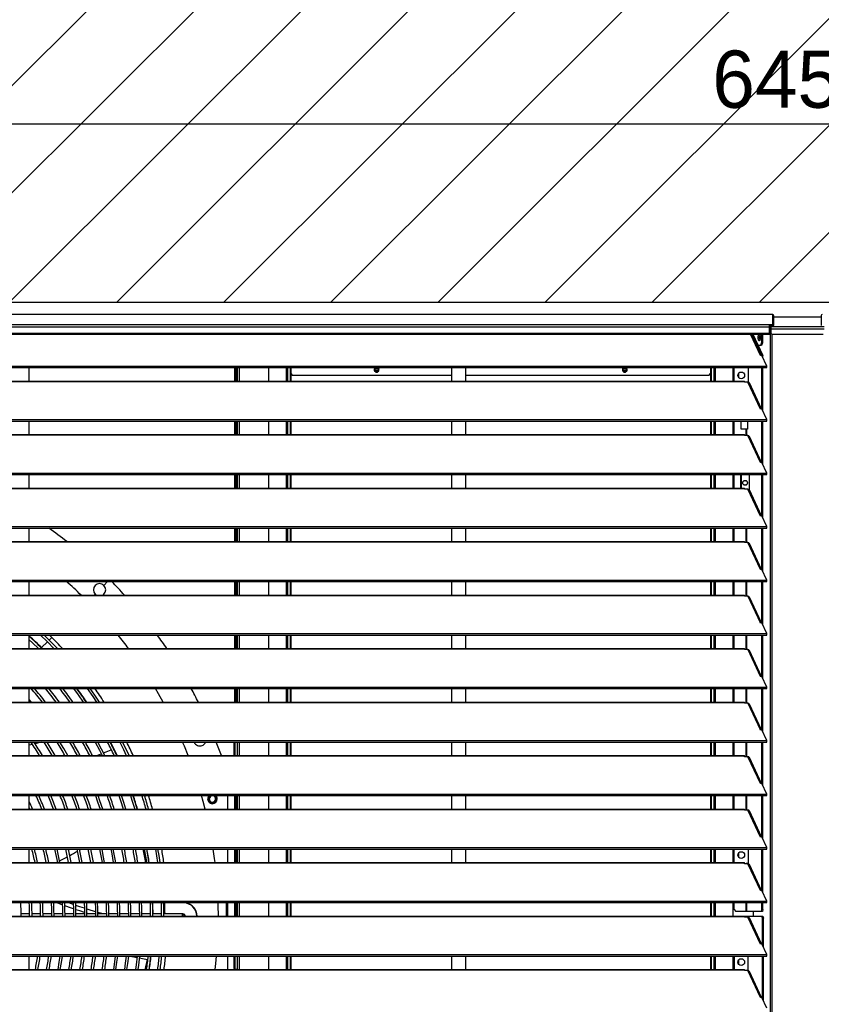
# Model space of a CAD drawing. Header units: millimetres. Extents: x 0 to 39823, y 0 to 11880.
# Tile 65 of 83: x 32718 to 33558, y 9745 to 10777. Entities that reach past the tile are written whole.
import ezdxf

# ---------------------------------------------------------------- set-up
doc = ezdxf.new("R2010")
doc.units = ezdxf.units.MM
doc.header["$PDSIZE"] = -1
doc.layers.add('DIMENZIJE', color=4, linetype='Continuous')
doc.layers.add('ODMIKI funkcionalni', color=253, linetype='Continuous')
doc.styles.add('SLDTEXTSTYLE6', font='txt')
doc.dimstyles.new('SLDDIMSTYLE0', dxfattribs={"dimtxt": 3, "dimasz": 3.414889, "dimexe": 0, "dimexo": 0.0625, "dimgap": 0.75, "dimtad": 1, "dimdec": 0, "dimlfac": 20, "dimrnd": 1e-09, "dimzin": 12, "dimdsep": 46, "dimtxsty": 'SLDTEXTSTYLE6', "dimsah": 1, "dimcen": 0.09, "dimadec": 0, "dimazin": 3, "dimtfac": 1, "dimtdec": 0, "dimtofl": 0, "dimtmove": 0, "dimatfit": 3, "dimfxl": 1, "dimfrac": 2, "dimtolj": 1, "dimtzin": 12, "dimarcsym": 0})

# ---------------------------------------------------------------- blocks, each defined once
blk = doc.blocks.new('*D11')
at = {"layer": 'Defpoints', "color": 0, "ltscale": 20, "transparency": 16777216}
for p in [(35131.7, 10467.8), (30473.7, 8774.1), (37077.8, 8774.1)]:
    blk.add_point(p, dxfattribs=at)
at = {"layer": 'DIMENZIJE', "color": 0, "lineweight": -2, "ltscale": 20, "transparency": 16777216}
for p, q in [((35133, 10467.8), (37077.8, 10467.8)), ((37077.8, 10399.5), (37077.8, 8842.4)), ((30475, 8774.1), (37077.8, 8774.1))]:
    blk.add_line(p, q, dxfattribs=at)
at = {"layer": 'DIMENZIJE', "color": 0, "ltscale": 20, "transparency": 16777216}
for points in [[(37066.4, 10399.5), (37089.2, 10399.5), (37077.8, 10467.8)], [(37066.4, 8842.4), (37089.2, 8842.4), (37077.8, 8774.1)]]:
    blk.add_solid(points, dxfattribs=at)
at = {"layer": 'DIMENZIJE', "color": 0, "ltscale": 20, "transparency": 16777216, "insert": (37001.1, 9580), "char_height": 60, "attachment_point": 2, "rotation": 90, "style": 'SLDTEXTSTYLE6'}
blk.add_mtext('\\A1;1694', dxfattribs=at)
blk = doc.blocks.new('*D12')
at = {"layer": 'Defpoints', "color": 0, "ltscale": 20, "transparency": 16777216}
for p in [(36757.7, 10787.8), (36757.7, 10452.3), (30132.7, 9752.3)]:
    blk.add_point(p, dxfattribs=at)
at = {"layer": 'DIMENZIJE', "color": 0, "lineweight": -2, "ltscale": 20, "transparency": 16777216}
for p, q in [((30132.7, 9753.6), (30132.7, 10787.8)), ((30201, 10787.8), (36689.4, 10787.8)), ((36757.7, 10453.6), (36757.7, 10787.8))]:
    blk.add_line(p, q, dxfattribs=at)
at = {"layer": 'DIMENZIJE', "color": 0, "ltscale": 20, "transparency": 16777216}
for points in [[(30201, 10799.2), (30201, 10776.5), (30132.7, 10787.8)], [(36689.4, 10799.2), (36689.4, 10776.5), (36757.7, 10787.8)]]:
    blk.add_solid(points, dxfattribs=at)
at = {"layer": 'DIMENZIJE', "color": 0, "ltscale": 20, "transparency": 16777216, "insert": (33445.2, 10864.6), "char_height": 60, "attachment_point": 2, "style": 'SLDTEXTSTYLE6'}
blk.add_mtext('\\A1;6625', dxfattribs=at)
blk = doc.blocks.new('*D13')
at = {"layer": 'Defpoints', "color": 0, "ltscale": 20, "transparency": 16777216}
for p in [(36757.7, 10667.8), (30307.7, 10452.3), (36757.7, 10452.3)]:
    blk.add_point(p, dxfattribs=at)
at = {"layer": 'DIMENZIJE', "color": 0, "lineweight": -2, "ltscale": 20, "transparency": 16777216}
for p, q in [((30307.7, 10453.6), (30307.7, 10667.8)), ((30376, 10667.8), (36689.4, 10667.8)), ((36757.7, 10453.6), (36757.7, 10667.8))]:
    blk.add_line(p, q, dxfattribs=at)
at = {"layer": 'DIMENZIJE', "color": 0, "ltscale": 20, "transparency": 16777216}
for points in [[(30376, 10679.2), (30376, 10656.5), (30307.7, 10667.8)], [(36689.4, 10679.2), (36689.4, 10656.5), (36757.7, 10667.8)]]:
    blk.add_solid(points, dxfattribs=at)
at = {"layer": 'DIMENZIJE', "color": 0, "ltscale": 20, "transparency": 16777216, "insert": (33532.7, 10744.6), "char_height": 60, "attachment_point": 2, "style": 'SLDTEXTSTYLE6'}
blk.add_mtext('\\A1;6450', dxfattribs=at)

msp = doc.modelspace()

# ---------------------------------------------------------------- hatches: boundary and pattern name
at = {"layer": 'ODMIKI funkcionalni'}
h = msp.add_hatch(dxfattribs=at)
h.set_pattern_fill('ANSI31', color=256, scale=25)
h.paths.add_polyline_path([(37556.8, 11465.7), (29806.7, 11465.7), (29806.7, 8759.1), (30306.5, 8759.1), (30306.5, 10480.9), (36758.1, 10480.9), (36758.1, 8759.1), (37556.8, 8759.1)])

# ---------------------------------------------------------------- linework, layer by layer
at = {"color": 7, "linetype": 'Continuous', "lineweight": 25, "ltscale": 20}
for p, q in [((33506.8, 10467.8), (31933.7, 10467.8)), ((33506.7, 10467.8), (31933.7, 10467.8)), ((33506.7, 10467.8), (33506.7, 10455.3)), ((31933.7, 10457.4), (33506.7, 10457.4)), ((33503.3, 10447.4), (33503.3, 10457.4)), ((33507.8, 10456.4), (33507.8, 10466.8)), ((33557.7, 10465.2), (33507.8, 10465.2)), ((33557.7, 10465.2), (33507.8, 10465.2)), ((33557.7, 10466.8), (33557.7, 10456.4)), ((33503.3, 10454.5), (31937.2, 10454.5)), ((31937.2, 10448.4), (33503.3, 10448.4)), ((31937.2, 10447.4), (33503.3, 10447.4)), ((33493.9, 10424.8), (33483.4, 10447.4)), ((33495, 10425), (33484.5, 10447.4)), ((33485.1, 10447.4), (33495.5, 10425)), ((33486.1, 10447.4), (33496.5, 10425)), ((33493.2, 10446.9), (33492.6, 10443.9)), ((33495.1, 10447.4), (33495.1, 10438.3)), ((33496.1, 10447.4), (33496.1, 10438.3)), ((33503.3, 10456.4), (33506.7, 10456.4)), ((33503.3, 10456.3), (33503.6, 10456.3)), ((33503.3, 10455.3), (33503.6, 10455.3)), ((33503.3, 10454.9), (33504.7, 10454.8)), ((33503.3, 10453.9), (33504.7, 10453.8)), ((33503.8, 10453.5), (33503.3, 10453.5)), ((33504.3, 10452.4), (33503.3, 10452.5)), ((33503.8, 10452.5), (33503.3, 10452.5)), ((33503.9, 10452.4), (33503.3, 10452.4)), ((33503.6, 10456.3), (33506.7, 10456.3)), ((33503.6, 10456.3), (33503.6, 10455.3)), ((33503.6, 10455.3), (33506.7, 10455.3)), ((33503.8, 10453.5), (33503.8, 10452.5)), ((33504.7, 10453.5), (33503.8, 10453.5)), ((33504.4, 10452.4), (33503.9, 10452.4)), ((33503.9, 10452.4), (33504, 10452.2)), ((33504, 10452.2), (33504.7, 10452.2)), ((33504, 10452.2), (33504, 8892.1)), ((33560.7, 10454.8), (33504.7, 10454.8)), ((33504.7, 10454.8), (33504.7, 10448.4)), ((33504.7, 10453), (33560.7, 10453)), ((33504.7, 10448.4), (33505.7, 10447.4)), ((33505.7, 10447.4), (33559.7, 10447.4)), ((33505.7, 10447.4), (33505.7, 8892.1)), ((33492.6, 10443.9), (33493.1, 10440.7)), ((33492.6, 10443.9), (33493.7, 10443.9)), ((33494.2, 10435.3), (33495.1, 10438.3)), ((33495.1, 10438.3), (33496.1, 10438.3)), ((33496.1, 10438.3), (33495.1, 10435.3)), ((33495.1, 10435.3), (33491.7, 10435.3)), ((33495.4, 10425), (33493.9, 10424.8)), ((33500.7, 10413.8), (33495.4, 10425)), ((33495.5, 10425), (33496.5, 10425)), ((33495.5, 10424.8), (33495.5, 10425)), ((33496.5, 10422.8), (33496.5, 10425)), ((31939.8, 10413.8), (33500.7, 10413.8)), ((31939.8, 10412.2), (33500.7, 10412.2)), ((32727.7, 10398), (32727.7, 10412.2)), ((32942.8, 10412.2), (32942.8, 10398)), ((32943.6, 10412.2), (32943.6, 10398)), ((32945.1, 10412.2), (32945.1, 10398)), ((32945.4, 10412.2), (32945.4, 10398)), ((32947.7, 10412.2), (32947.7, 10398)), ((32978.4, 10412.2), (32978.4, 10398)), ((32996.7, 10412.2), (32996.7, 10398)), ((32998.4, 10412.2), (32998.4, 10398)), ((33001, 10412.2), (33001, 10398)), ((33001.6, 10412.2), (33001.6, 10398)), ((33001.6, 10405.9), (33003.6, 10403.9)), ((33090, 10409.6), (33093.4, 10409.6)), ((33093.3, 10409.4), (33090.1, 10409.4)), ((33170, 10412.2), (33170, 10398)), ((33185, 10398), (33185, 10412.2)), ((33350, 10409.6), (33353.4, 10409.6)), ((33353.3, 10409.4), (33350.1, 10409.4)), ((33439.7, 10403.9), (33441.7, 10405.9)), ((33441.7, 10412.2), (33441.7, 10398)), ((33442.3, 10412.2), (33442.3, 10398)), ((33445, 10412.2), (33445, 10398)), ((33446.6, 10412.2), (33446.6, 10398)), ((33464.9, 10412.2), (33464.9, 10398)), ((33466.2, 10398), (33466.2, 10412.2)), ((33471.4, 10401.5), (33471.4, 10406.7)), ((33480.9, 10412.2), (33480.9, 10396.9)), ((33495.5, 10368.7), (33495.5, 10412.2)), ((33496.5, 10366.7), (33496.5, 10412.2)), ((33500.7, 10412.2), (33500.7, 10413.8)), ((31963.2, 10398), (33477.2, 10398)), ((31963.2, 10397.8), (33477.2, 10397.8)), ((33170, 10403.9), (33003.6, 10403.9)), ((33439.7, 10403.9), (33185, 10403.9)), ((33477.2, 10397), (33477.2, 10398)), ((33480.7, 10397), (33477.2, 10397)), ((33493.9, 10368.7), (33480.7, 10397)), ((33495, 10368.9), (33482.3, 10396.1)), ((33495.4, 10368.9), (33493.9, 10368.7)), ((33500.7, 10357.7), (33495.4, 10368.9)), ((31939.8, 10357.7), (33500.7, 10357.7)), ((31939.8, 10356.1), (33500.7, 10356.1)), ((32727.7, 10342), (32727.7, 10356.1)), ((32942.8, 10356.1), (32942.8, 10342)), ((32943.6, 10356.1), (32943.6, 10342)), ((32945.1, 10356.1), (32945.1, 10342)), ((32945.4, 10356.1), (32945.4, 10342)), ((32947.7, 10356.1), (32947.7, 10342)), ((32978.4, 10356.1), (32978.4, 10342)), ((32996.7, 10356.1), (32996.7, 10342)), ((32998.4, 10356.1), (32998.4, 10342)), ((33001, 10356.1), (33001, 10342)), ((33001.6, 10356.1), (33001.6, 10342)), ((33170, 10356.1), (33170, 10342)), ((33185, 10342), (33185, 10356.1)), ((33441.7, 10356.1), (33441.7, 10342)), ((33442.3, 10356.1), (33442.3, 10342)), ((33445, 10356.1), (33445, 10342)), ((33446.6, 10356.1), (33446.6, 10342)), ((33464.9, 10356.1), (33464.9, 10342)), ((33466.2, 10342), (33466.2, 10356.1)), ((33473.8, 10347.6), (33473.8, 10356.1)), ((33480.3, 10356.1), (33480.3, 10347.6)), ((33495.5, 10312.6), (33495.5, 10356.1)), ((33496.5, 10310.6), (33496.5, 10356.1)), ((33500.7, 10356.1), (33500.7, 10357.7)), ((33480.3, 10347.6), (33473.8, 10347.6)), ((33478.8, 10340.9), (33478.8, 10347.6)), ((33479.7, 10340.9), (33479.7, 10347.6)), ((31963.2, 10342), (33477.2, 10342)), ((31963.2, 10341.7), (33477.2, 10341.7)), ((33477.2, 10340.9), (33477.2, 10342)), ((33480.7, 10340.9), (33477.2, 10340.9)), ((33493.9, 10312.6), (33480.7, 10340.9)), ((33495, 10312.8), (33482.3, 10340)), ((33495.4, 10312.8), (33493.9, 10312.6)), ((33500.7, 10301.7), (33495.4, 10312.8)), ((31939.8, 10301.7), (33500.7, 10301.7)), ((31939.8, 10300), (33500.7, 10300)), ((32727.7, 10285.9), (32727.7, 10300)), ((32942.8, 10300), (32942.8, 10285.9)), ((32943.6, 10300), (32943.6, 10285.9)), ((32945.1, 10300), (32945.1, 10285.9)), ((32945.4, 10300), (32945.4, 10285.9)), ((32947.7, 10300), (32947.7, 10285.9)), ((32978.4, 10300), (32978.4, 10285.9)), ((32996.7, 10300), (32996.7, 10285.9)), ((32998.4, 10300), (32998.4, 10285.9)), ((33001, 10300), (33001, 10285.9)), ((33001.6, 10300), (33001.6, 10285.9)), ((33170, 10300), (33170, 10285.9)), ((33185, 10285.9), (33185, 10300)), ((33441.7, 10300), (33441.7, 10285.9)), ((33442.3, 10300), (33442.3, 10285.9)), ((33445, 10300), (33445, 10285.9)), ((33446.6, 10300), (33446.6, 10285.9)), ((33464.9, 10300), (33464.9, 10285.9)), ((33466.2, 10285.9), (33466.2, 10300)), ((33473.3, 10285.9), (33473.3, 10300)), ((33473.9, 10300), (33473.7, 10299.9)), ((33473.7, 10299.9), (33473.7, 10285.9)), ((33482.5, 10283.4), (33482.5, 10300)), ((33495.5, 10256.5), (33495.5, 10300)), ((33496.5, 10254.5), (33496.5, 10300)), ((33500.7, 10300), (33500.7, 10301.7)), ((31963.2, 10285.9), (33477.2, 10285.9)), ((31963.2, 10285.6), (33477.2, 10285.6)), ((33477.2, 10284.8), (33477.2, 10285.9)), ((33480.7, 10284.8), (33477.2, 10284.8)), ((33493.9, 10256.5), (33480.7, 10284.8)), ((33495, 10256.7), (33482.3, 10283.9)), ((33495.4, 10256.7), (33493.9, 10256.5)), ((33500.7, 10245.6), (33495.4, 10256.7)), ((31939.8, 10245.6), (33500.7, 10245.6)), ((31939.8, 10243.9), (33500.7, 10243.9)), ((32727.7, 10229.8), (32727.7, 10243.9)), ((32942.8, 10243.9), (32942.8, 10229.8)), ((32943.6, 10243.9), (32943.6, 10229.8)), ((32945.1, 10243.9), (32945.1, 10229.8)), ((32945.4, 10243.9), (32945.4, 10229.8)), ((32947.7, 10243.9), (32947.7, 10229.8)), ((32978.4, 10243.9), (32978.4, 10229.8)), ((32996.7, 10243.9), (32996.7, 10229.8)), ((32998.4, 10243.9), (32998.4, 10229.8)), ((33001, 10243.9), (33001, 10229.8)), ((33001.6, 10243.9), (33001.6, 10229.8)), ((33170, 10243.9), (33170, 10229.8)), ((33185, 10229.8), (33185, 10243.9)), ((33441.7, 10243.9), (33441.7, 10229.8)), ((33442.3, 10243.9), (33442.3, 10229.8)), ((33445, 10243.9), (33445, 10229.8)), ((33446.6, 10243.9), (33446.6, 10229.8)), ((33464.9, 10243.9), (33464.9, 10229.8)), ((33466.2, 10229.8), (33466.2, 10243.9)), ((33478.8, 10228.7), (33478.8, 10243.9)), ((33479.7, 10228.7), (33479.7, 10243.9)), ((33495.5, 10200.5), (33495.5, 10243.9)), ((33496.5, 10198.4), (33496.5, 10243.9)), ((33500.7, 10243.9), (33500.7, 10245.6)), ((31963.2, 10229.8), (33477.2, 10229.8)), ((31963.2, 10229.5), (33477.2, 10229.5)), ((33477.2, 10228.7), (33477.2, 10229.8)), ((33480.7, 10228.7), (33477.2, 10228.7)), ((33493.9, 10200.4), (33480.7, 10228.7)), ((33495, 10200.6), (33482.3, 10227.8)), ((33495.4, 10200.7), (33493.9, 10200.4)), ((33500.7, 10189.5), (33495.4, 10200.7)), ((31939.8, 10189.5), (33500.7, 10189.5)), ((33500.7, 10187.8), (33500.7, 10189.5)), ((31939.8, 10187.8), (33500.7, 10187.8)), ((32727.7, 10173.7), (32727.7, 10187.8)), ((32805.9, 10183.9), (32809.8, 10187.8)), ((32942.8, 10187.8), (32942.8, 10173.7)), ((32943.6, 10187.8), (32943.6, 10173.7)), ((32945.1, 10187.8), (32945.1, 10173.7)), ((32945.4, 10187.8), (32945.4, 10173.7)), ((32947.7, 10187.8), (32947.7, 10173.7)), ((32978.4, 10187.8), (32978.4, 10173.7)), ((32996.7, 10187.8), (32996.7, 10173.7)), ((32998.4, 10187.8), (32998.4, 10173.7)), ((33001, 10187.8), (33001, 10173.7)), ((33001.6, 10187.8), (33001.6, 10173.7)), ((33170, 10187.8), (33170, 10173.7)), ((33185, 10173.7), (33185, 10187.8)), ((33441.7, 10187.8), (33441.7, 10173.7)), ((33442.3, 10187.8), (33442.3, 10173.7)), ((33445, 10187.8), (33445, 10173.7)), ((33446.6, 10187.8), (33446.6, 10173.7)), ((33464.9, 10187.8), (33464.9, 10173.7)), ((33466.2, 10173.7), (33466.2, 10187.8)), ((33478.8, 10172.6), (33478.8, 10187.8)), ((33479.7, 10172.6), (33479.7, 10187.8)), ((33495.5, 10144.4), (33495.5, 10187.8)), ((33496.5, 10142.3), (33496.5, 10187.8)), ((31963.2, 10173.7), (33477.2, 10173.7)), ((31963.2, 10173.4), (33477.2, 10173.4)), ((32795.6, 10173.7), (32796.7, 10174.7)), ((33477.2, 10172.6), (33477.2, 10173.7)), ((33480.7, 10172.6), (33477.2, 10172.6)), ((33480.7, 10172.6), (33493.7, 10144.9)), ((33495, 10144.5), (33482.3, 10171.7)), ((33493.9, 10144.3), (33493.7, 10144.9)), ((33495.4, 10144.6), (33493.9, 10144.3)), ((33500.7, 10133.4), (33495.4, 10144.6)), ((31939.8, 10133.4), (33500.7, 10133.4)), ((31939.8, 10131.7), (33500.7, 10131.7)), ((32727.7, 10117.6), (32727.7, 10131.7)), ((32748.5, 10126.5), (32751.2, 10129.3)), ((32751.2, 10129.3), (32748.8, 10131.7)), ((32942.8, 10131.7), (32942.8, 10117.6)), ((32943.6, 10131.7), (32943.6, 10117.6)), ((32945.1, 10131.7), (32945.1, 10117.6)), ((32945.4, 10131.7), (32945.4, 10117.6)), ((32947.7, 10131.7), (32947.7, 10117.6)), ((32978.4, 10131.7), (32978.4, 10117.6)), ((32996.7, 10131.7), (32996.7, 10117.6)), ((32998.4, 10131.7), (32998.4, 10117.6)), ((33001, 10131.7), (33001, 10117.6)), ((33001.6, 10131.7), (33001.6, 10117.6)), ((33170, 10131.7), (33170, 10117.6)), ((33185, 10117.6), (33185, 10131.7)), ((33441.7, 10131.7), (33441.7, 10117.6)), ((33442.3, 10131.7), (33442.3, 10117.6)), ((33445, 10131.7), (33445, 10117.6)), ((33446.6, 10131.7), (33446.6, 10117.6)), ((33464.9, 10131.7), (33464.9, 10117.6)), ((33466.2, 10117.6), (33466.2, 10131.7)), ((33478.8, 10116.5), (33478.8, 10131.7)), ((33479.7, 10116.5), (33479.7, 10131.7)), ((33495.5, 10088.3), (33495.5, 10131.7)), ((33496.5, 10086.2), (33496.5, 10131.7)), ((33500.7, 10131.7), (33500.7, 10133.4)), ((31963.2, 10117.6), (33477.2, 10117.6)), ((31963.2, 10117.3), (33477.2, 10117.3)), ((32740.5, 10118.6), (32746.6, 10124.7)), ((32740.5, 10118.6), (32741.5, 10117.6)), ((33477.2, 10116.5), (33477.2, 10117.6)), ((33480.7, 10116.5), (33477.2, 10116.5)), ((33480.7, 10116.5), (33493.7, 10088.8)), ((33495, 10088.4), (33482.3, 10115.6)), ((33493.9, 10088.2), (33493.7, 10088.8)), ((33495.4, 10088.5), (33493.9, 10088.2)), ((33500.7, 10077.3), (33495.4, 10088.5)), ((31939.8, 10077.3), (33500.7, 10077.3)), ((31939.8, 10075.7), (33500.7, 10075.7)), ((32727.7, 10061.5), (32727.7, 10075.7)), ((32942.8, 10075.7), (32942.8, 10061.5)), ((32943.6, 10075.7), (32943.6, 10061.5)), ((32945.1, 10075.7), (32945.1, 10061.5)), ((32945.4, 10075.7), (32945.4, 10061.5)), ((32947.7, 10075.7), (32947.7, 10061.5)), ((32978.4, 10075.7), (32978.4, 10061.5)), ((32996.7, 10075.7), (32996.7, 10061.5)), ((32998.4, 10075.7), (32998.4, 10061.5)), ((33001, 10075.7), (33001, 10061.5)), ((33001.6, 10075.7), (33001.6, 10061.5)), ((33170, 10075.7), (33170, 10061.5)), ((33185, 10061.5), (33185, 10075.7)), ((33441.7, 10075.7), (33441.7, 10061.5)), ((33442.3, 10075.7), (33442.3, 10061.5)), ((33445, 10075.7), (33445, 10061.5)), ((33446.6, 10075.7), (33446.6, 10061.5)), ((33464.9, 10075.7), (33464.9, 10061.5)), ((33466.2, 10061.5), (33466.2, 10075.7)), ((33478.8, 10060.4), (33478.8, 10075.7)), ((33479.7, 10060.4), (33479.7, 10075.7)), ((33495.5, 10032.2), (33495.5, 10075.7)), ((33496.5, 10030.2), (33496.5, 10075.7)), ((33500.7, 10075.7), (33500.7, 10077.3)), ((31963.2, 10061.5), (33477.2, 10061.5)), ((31963.2, 10061.2), (33477.2, 10061.2)), ((32730, 10061.5), (32727.7, 10064.2)), ((33477.2, 10060.4), (33477.2, 10061.5)), ((33480.7, 10060.4), (33477.2, 10060.4)), ((33480.7, 10060.4), (33493.7, 10032.7)), ((33495, 10032.3), (33482.3, 10059.5)), ((33493.9, 10032.2), (33493.7, 10032.7)), ((33495.4, 10032.4), (33493.9, 10032.2)), ((33500.7, 10021.2), (33495.4, 10032.4)), ((31939.8, 10021.2), (33500.7, 10021.2)), ((31939.8, 10019.6), (33500.7, 10019.6)), ((32727.7, 10005.4), (32727.7, 10019.6)), ((32731.1, 10017.1), (32727.7, 10016.2)), ((32942.4, 10005.4), (32942.4, 10019.6)), ((32942.9, 10019.6), (32942.9, 10005.4)), ((32945.4, 10019.6), (32945.4, 10005.4)), ((32947.7, 10019.6), (32947.7, 10005.4)), ((32978.4, 10019.6), (32978.4, 10005.4)), ((32996.7, 10019.6), (32996.7, 10005.4)), ((32998.4, 10019.6), (32998.4, 10005.4)), ((33001, 10019.6), (33001, 10005.4)), ((33001.6, 10019.6), (33001.6, 10005.4)), ((33170, 10019.6), (33170, 10005.4)), ((33185, 10005.4), (33185, 10019.6)), ((33441.7, 10019.6), (33441.7, 10005.4)), ((33442.3, 10019.6), (33442.3, 10005.4)), ((33445, 10019.6), (33445, 10005.4)), ((33446.6, 10019.6), (33446.6, 10005.4)), ((33464.9, 10019.6), (33464.9, 10005.4)), ((33466.2, 10005.4), (33466.2, 10019.6)), ((33478.8, 10004.3), (33478.8, 10019.6)), ((33479.7, 10004.3), (33479.7, 10019.6)), ((33495.5, 9976.1), (33495.5, 10019.6)), ((33496.5, 9974.1), (33496.5, 10019.6)), ((33500.7, 10019.6), (33500.7, 10021.2)), ((31963.2, 10005.4), (33477.2, 10005.4)), ((31963.2, 10005.1), (33477.2, 10005.1)), ((32728, 10005.4), (32727.7, 10005.9)), ((33477.2, 10004.3), (33477.2, 10005.4)), ((33480.7, 10004.3), (33477.2, 10004.3)), ((33493.9, 9976.1), (33480.7, 10004.3)), ((33495, 9976.2), (33482.3, 10003.4)), ((33495.4, 9976.3), (33493.9, 9976.1)), ((33500.7, 9965.1), (33495.4, 9976.3)), ((31939.8, 9965.1), (33500.7, 9965.1)), ((31939.8, 9963.5), (33500.7, 9963.5)), ((32727.7, 9949.3), (32727.7, 9963.5)), ((32916.2, 9963.4), (32916.3, 9963.5)), ((32935.9, 9949.3), (32935.9, 9963.5)), ((32942.8, 9963.5), (32942.8, 9949.3)), ((32943.6, 9963.5), (32943.6, 9949.3)), ((32945.1, 9963.5), (32945.1, 9949.3)), ((32945.4, 9963.5), (32945.4, 9949.3)), ((32947.7, 9963.5), (32947.7, 9949.3)), ((32978.4, 9963.5), (32978.4, 9949.3)), ((32996.7, 9963.5), (32996.7, 9949.3)), ((32998.4, 9963.5), (32998.4, 9949.3)), ((33001, 9963.5), (33001, 9949.3)), ((33001.6, 9963.5), (33001.6, 9949.3)), ((33170, 9963.5), (33170, 9949.3)), ((33185, 9949.3), (33185, 9963.5)), ((33441.7, 9963.5), (33441.7, 9949.3)), ((33442.3, 9963.5), (33442.3, 9949.3)), ((33445, 9963.5), (33445, 9949.3)), ((33446.6, 9963.5), (33446.6, 9949.3)), ((33464.9, 9963.5), (33464.9, 9949.3)), ((33466.2, 9949.3), (33466.2, 9963.5)), ((33478.8, 9948.2), (33478.8, 9963.5)), ((33479.7, 9948.2), (33479.7, 9963.5)), ((33495.5, 9920), (33495.5, 9963.5)), ((33496.5, 9918), (33496.5, 9963.5)), ((33500.7, 9963.5), (33500.7, 9965.1)), ((31963.2, 9949.3), (33477.2, 9949.3)), ((31963.2, 9949), (33477.2, 9949)), ((32727.7, 9950.8), (32728.4, 9949.3)), ((33477.2, 9948.2), (33477.2, 9949.3)), ((33480.7, 9948.2), (33477.2, 9948.2)), ((33493.9, 9920), (33480.7, 9948.2)), ((33495, 9920.1), (33482.3, 9947.4)), ((33495.4, 9920.2), (33493.9, 9920)), ((33500.7, 9909), (33495.4, 9920.2)), ((31939.8, 9909), (33500.7, 9909)), ((31939.8, 9907.4), (33500.7, 9907.4)), ((32727.7, 9893.2), (32727.7, 9907.4)), ((32942.8, 9907.4), (32942.8, 9893.2)), ((32943.6, 9907.4), (32943.6, 9893.2)), ((32945.1, 9907.4), (32945.1, 9893.2)), ((32945.4, 9907.4), (32945.4, 9893.2)), ((32947.7, 9907.4), (32947.7, 9893.2)), ((32978.4, 9907.4), (32978.4, 9893.2)), ((32996.7, 9907.4), (32996.7, 9893.2)), ((32998.4, 9907.4), (32998.4, 9893.2)), ((33001, 9907.4), (33001, 9893.2)), ((33001.6, 9907.4), (33001.6, 9893.2)), ((33170, 9907.4), (33170, 9893.2)), ((33185, 9893.2), (33185, 9907.4)), ((33441.7, 9907.4), (33441.7, 9893.2)), ((33442.3, 9907.4), (33442.3, 9893.2)), ((33445, 9907.4), (33445, 9893.2)), ((33446.6, 9907.4), (33446.6, 9893.2)), ((33464.9, 9907.4), (33464.9, 9893.2)), ((33466.2, 9893.2), (33466.2, 9907.4)), ((33471.4, 9898.6), (33471.4, 9903.8)), ((33480.9, 9907.4), (33480.9, 9892.1)), ((33495.5, 9863.9), (33495.5, 9907.4)), ((33496.5, 9861.9), (33496.5, 9907.4)), ((33500.7, 9907.4), (33500.7, 9909)), ((31963.2, 9893.2), (33477.2, 9893.2)), ((31963.2, 9892.9), (33477.2, 9892.9)), ((32755.8, 9893.2), (32757, 9893.8)), ((33477.2, 9892.1), (33477.2, 9893.2)), ((33480.7, 9892.1), (33477.2, 9892.1)), ((33480.9, 9892.2), (33478.8, 9892.2)), ((33478.8, 9892.1), (33478.8, 9892.2)), ((33493.9, 9863.9), (33480.7, 9892.1)), ((33495, 9864.1), (33482.3, 9891.3)), ((33495.4, 9864.1), (33493.9, 9863.9)), ((33500.7, 9852.9), (33495.4, 9864.1)), ((31939.8, 9852.9), (33500.7, 9852.9)), ((31939.8, 9851.3), (33500.7, 9851.3)), ((32762.2, 9848.9), (32755.8, 9851.3)), ((32933.9, 9851.3), (32933.9, 9837.1)), ((32935.9, 9837.1), (32935.9, 9851.3)), ((32942.8, 9851.3), (32942.8, 9837.1)), ((32943.6, 9851.3), (32943.6, 9837.1)), ((32945.1, 9851.3), (32945.1, 9837.1)), ((32945.4, 9851.3), (32945.4, 9837.1)), ((32947.7, 9851.3), (32947.7, 9837.1)), ((32978.4, 9851.3), (32978.4, 9837.1)), ((32996.7, 9851.3), (32996.7, 9837.1)), ((32998.4, 9851.3), (32998.4, 9837.1)), ((33001, 9851.3), (33001, 9837.1)), ((33001.6, 9851.3), (33001.6, 9837.1)), ((33441.7, 9851.3), (33441.7, 9837.1)), ((33442.3, 9851.3), (33442.3, 9837.1)), ((33445, 9851.3), (33445, 9837.1)), ((33446.6, 9851.3), (33446.6, 9837.1)), ((33464.9, 9851.3), (33464.9, 9837.1)), ((33466.2, 9844.1), (33466.2, 9851.3)), ((33478.8, 9842.1), (33478.8, 9851.3)), ((33479.7, 9842.1), (33479.7, 9851.3)), ((33495.5, 9844.1), (33495.5, 9851.3)), ((33496.5, 9844.1), (33496.5, 9851.3)), ((33500.7, 9851.3), (33500.7, 9852.9)), ((32728, 9839.4), (32719.1, 9839.4)), ((32739.5, 9839.4), (32730.6, 9839.4)), ((32751, 9839.4), (32742.1, 9839.4)), ((32762.5, 9839.4), (32753.6, 9839.4)), ((32774, 9839.4), (32765.1, 9839.4)), ((32785.5, 9839.4), (32776.6, 9839.4)), ((32797, 9839.4), (32788.1, 9839.4)), ((32805.2, 9839.4), (32799.6, 9841)), ((32808.5, 9839.4), (32799.6, 9839.4)), ((32820, 9839.4), (32811.1, 9839.4)), ((32831.5, 9839.4), (32822.6, 9839.4)), ((32843, 9839.4), (32834.1, 9839.4)), ((32854.5, 9839.4), (32845.6, 9839.4)), ((32866, 9839.4), (32857.1, 9839.4)), ((32888.3, 9839.4), (32868.6, 9839.4)), ((32888.3, 9837.1), (32888.3, 9839.4)), ((33466.2, 9844.1), (33468.2, 9842.1)), ((33495.9, 9842.1), (33468.2, 9842.1)), ((33486.7, 9837.1), (33486.7, 9842.1)), ((33494.9, 9842.1), (33495.5, 9844.1)), ((33495.5, 9844.1), (33496.5, 9844.1)), ((33496.5, 9844.1), (33495.9, 9842.1)), ((31944.1, 9837.1), (33496.4, 9837.1)), ((31963.2, 9836.9), (33477.2, 9836.9)), ((33477.2, 9836.1), (33477.2, 9837.1)), ((33480.7, 9836.1), (33477.2, 9836.1)), ((33479.3, 9836.1), (33479.3, 9837.1)), ((33480.2, 9836.1), (33480.2, 9837.1)), ((33493.9, 9807.8), (33480.7, 9836.1)), ((33495, 9808), (33482.3, 9835.2)), ((33496, 9835.1), (33495.4, 9837.1)), ((33496, 9806.8), (33496, 9835.1)), ((33497, 9835.1), (33496, 9835.1)), ((33496.4, 9837.1), (33497, 9835.1)), ((33497, 9804.7), (33497, 9835.1)), ((33495.4, 9808), (33493.9, 9807.8)), ((33500.7, 9796.8), (33495.4, 9808)), ((31939.8, 9796.8), (33500.7, 9796.8)), ((33500.7, 9795.2), (33500.7, 9796.8)), ((31939.8, 9795.2), (33500.7, 9795.2)), ((32727.7, 9781.1), (32727.7, 9795.2)), ((32935.9, 9781.1), (32935.9, 9795.2)), ((32942.4, 9782.2), (32942.4, 9795.2)), ((32942.9, 9795.2), (32942.9, 9781.7)), ((32945.4, 9795.2), (32945.4, 9781.1)), ((32947.7, 9795.2), (32947.7, 9781.1)), ((32978.4, 9795.2), (32978.4, 9781.1)), ((32996.7, 9795.2), (32996.7, 9781.1)), ((32998.4, 9795.2), (32998.4, 9781.1)), ((33001, 9795.2), (33001, 9781.1)), ((33001.6, 9795.2), (33001.6, 9781.1)), ((33170, 9795.2), (33170, 9781.1)), ((33185, 9781.1), (33185, 9795.2)), ((33441.7, 9795.2), (33441.7, 9781.1)), ((33442.3, 9795.2), (33442.3, 9781.1)), ((33445, 9795.2), (33445, 9781.1)), ((33446.6, 9795.2), (33446.6, 9781.1)), ((33464.9, 9795.2), (33464.9, 9781.1)), ((33466.7, 9781.1), (33466.7, 9795.2)), ((33471.4, 9786.5), (33471.4, 9791.6)), ((33481.1, 9779.9), (33481.1, 9795.2)), ((33496, 9750.7), (33496, 9795.2)), ((33497, 9748.6), (33497, 9795.2)), ((31963.2, 9781.1), (33477.2, 9781.1)), ((31963.2, 9780.8), (33477.2, 9780.8)), ((32942.8, 9781.7), (32942.8, 9781.1)), ((32942.9, 9781.7), (32945.4, 9781.7)), ((32943.6, 9781.7), (32943.6, 9781.1)), ((32945.1, 9781.7), (32945.1, 9781.1)), ((33477.2, 9780), (33477.2, 9781.1)), ((33480.7, 9780), (33477.2, 9780)), ((33479.3, 9780), (33479.3, 9780)), ((33480.3, 9780), (33479.3, 9780)), ((33480.3, 9780), (33481.1, 9780.9)), ((33493.9, 9751.7), (33480.7, 9780)), ((33495, 9751.9), (33482.3, 9779.1)), ((33495.4, 9751.9), (33493.9, 9751.7)), ((33500.7, 9740.8), (33495.4, 9751.9))]:
    msp.add_line(p, q, dxfattribs=at)
at = {"color": 7, "linetype": 'Continuous', "lineweight": 25, "ltscale": 20, "flags": 128}
for points in [[(33506.8, 10467.8), (33506.7, 10467.8), (33506.7, 10467.8)], [(33491.6, 10443.8), (33491.6, 10444.3), (33491.6, 10444.8), (33491.6, 10445.2), (33491.7, 10445.6), (33491.8, 10446), (33491.9, 10446.4), (33492, 10446.7), (33492.1, 10446.9), (33492.3, 10447.1), (33492.4, 10447.3), (33492.6, 10447.3), (33492.7, 10447.3), (33492.9, 10447.3), (33493, 10447.1), (33493.1, 10446.9), (33493.3, 10446.7), (33493.4, 10446.4), (33493.5, 10446), (33493.6, 10445.6), (33493.6, 10445.2), (33493.7, 10444.8), (33493.7, 10444.3), (33493.7, 10443.8), (33493.7, 10443.3), (33493.7, 10442.9), (33493.6, 10442.4), (33493.6, 10442), (33493.5, 10441.6), (33493.4, 10441.3), (33493.3, 10441), (33493.1, 10440.7), (33493, 10440.5), (33492.9, 10440.4), (33492.7, 10440.3), (33492.6, 10440.3), (33492.4, 10440.4), (33492.3, 10440.5), (33492.1, 10440.7), (33492, 10441), (33491.9, 10441.3), (33491.8, 10441.6), (33491.7, 10442), (33491.6, 10442.4), (33491.6, 10442.9), (33491.6, 10443.3), (33491.6, 10443.8)], [(32796.7, 10174.7), (32797.6, 10174), (32798.1, 10173.7)], [(32804.5, 10173.7), (32805, 10174), (32805.9, 10174.7)], [(32727.7, 10126.9), (32731.1, 10123.8), (32737.4, 10117.6)], [(32739.4, 10131.7), (32746.6, 10124.7), (32753.5, 10117.6)], [(32774.1, 10075.7), (32778.9, 10069.3), (32784.3, 10061.5)], [(32788.4, 10075.7), (32794.3, 10067.3), (32798.2, 10061.5)], [(32801.3, 10061.5), (32796.5, 10068.8), (32791.6, 10075.7)], [(32868, 10061.5), (32863.2, 10070.1), (32860, 10075.7)], [(32740.1, 10019.6), (32735, 10018.1), (32733.7, 10017.8)], [(32768, 10005.4), (32763.9, 10012.8), (32759.8, 10019.6)], [(32796.6, 10019.6), (32801.1, 10011), (32803.9, 10005.4)], [(32806.8, 10005.4), (32803.4, 10012.2), (32799.6, 10019.6)], [(32822.6, 10019.6), (32826.3, 10011.9), (32829.3, 10005.4)], [(32832.2, 10005.4), (32828.7, 10013), (32825.5, 10019.6)], [(32894.2, 10005.4), (32890.2, 10015.3), (32888.4, 10019.6)], [(32798.4, 10005.4), (32801.4, 10006.6), (32803, 10007.3)], [(32805.4, 10008.2), (32808.2, 10009.4), (32811.6, 10010.8), (32813.6, 10011.6)], [(32797, 9963.5), (32799.3, 9957.1), (32801.9, 9949.3)], [(32804.7, 9949.3), (32801.7, 9958), (32799.7, 9963.5)], [(32821.4, 9963.5), (32824.2, 9955.3), (32826.1, 9949.3)], [(32828.8, 9949.3), (32826.7, 9956.1), (32824.2, 9963.5)], [(32833.6, 9963.5), (32835.1, 9958.8), (32838.1, 9949.3)], [(32912, 9949.3), (32909.9, 9957.4), (32908.2, 9963.5)], [(32754.1, 9907.4), (32755.9, 9899.6), (32757.2, 9893.2)], [(32759.8, 9893.2), (32758.4, 9900.2), (32756.8, 9907.4)], [(32780.5, 9906.5), (32781.5, 9907), (32782, 9907.4)], [(32794.9, 9893.2), (32793.9, 9898.6), (32792.2, 9907.3), (32792.2, 9907.4)], [(32801.3, 9907.4), (32802.7, 9900.2), (32803.9, 9893.2)], [(32806.5, 9893.2), (32805.2, 9900.7), (32803.9, 9907.4)], [(32813, 9907.4), (32814, 9902.3), (32815.5, 9893.2)], [(32848.1, 9907.4), (32849.7, 9898.4), (32850.4, 9893.2)], [(32853.1, 9893.2), (32852.2, 9898.8), (32850.8, 9907.4)], [(32859.8, 9907.4), (32861, 9900.2), (32862, 9893.2)], [(32864.7, 9893.2), (32863.6, 9900.6), (32862.4, 9907.4)], [(32922.4, 9893.2), (32921.8, 9897.4), (32920.4, 9907.4)], [(32935.9, 9893.2), (32935.9, 9897.3), (32935.9, 9907.4)], [(32742.1, 9837.1), (32742, 9843.8), (32741.7, 9851.2), (32741.7, 9851.3)], [(32750.6, 9851.3), (32750.9, 9844), (32751, 9837.1)], [(32753.6, 9837.1), (32753.5, 9844.1), (32753.3, 9851.3)], [(32762.2, 9851.3), (32762.4, 9844.3), (32762.5, 9837.1)], [(32765.1, 9837.1), (32765, 9844.4), (32764.8, 9851.3)], [(32773.9, 9844.8), (32771.8, 9845.5), (32764.9, 9848)], [(32773.7, 9849.3), (32771.9, 9849.9), (32768, 9851.3)], [(32773.7, 9851.3), (32773.9, 9844.6), (32774, 9837.1)], [(32776.6, 9837.1), (32776.5, 9844.7), (32776.3, 9851.3)], [(32785.4, 9845.4), (32780.7, 9846.9), (32776.4, 9848.4)], [(32785.2, 9851.3), (32785.4, 9844.9), (32785.5, 9837.1)], [(32788.1, 9837.1), (32788, 9845), (32787.8, 9851.3)], [(32796.7, 9851.3), (32796.9, 9845.2), (32797, 9837.1)], [(32799.6, 9837.1), (32799.5, 9845.3), (32799.3, 9851.3)], [(32808.2, 9851.3), (32808.4, 9845.5), (32808.5, 9837.1)], [(32811.1, 9837.1), (32811, 9845.6), (32810.8, 9851.3)], [(32819.7, 9851.3), (32819.9, 9845.8), (32820, 9837.1)], [(32822.6, 9837.1), (32822.5, 9845.9), (32822.3, 9851.3)], [(32831.2, 9851.3), (32831.4, 9846.1), (32831.5, 9837.1)], [(32834.1, 9837.1), (32834, 9846.2), (32833.8, 9851.3)], [(32842.7, 9851.3), (32842.9, 9846.4), (32843, 9837.1)], [(32845.6, 9837.1), (32845.5, 9846.5), (32845.3, 9851.3)], [(32854.2, 9851.3), (32854.4, 9846.7), (32854.5, 9837.1)], [(32857.1, 9837.1), (32857, 9846.8), (32856.8, 9851.3)], [(32865.8, 9851.3), (32865.9, 9847), (32866, 9837.1)], [(32868.6, 9837.1), (32868.5, 9847.1), (32868.4, 9851.3)], [(32925.8, 9837.1), (32925.7, 9848.6), (32925.6, 9851.3)], [(32785.5, 9841), (32780.6, 9842.6), (32776.5, 9843.9)], [(32797, 9841.8), (32789.4, 9844.1), (32788, 9844.5)], [(32790.4, 9839.4), (32789.4, 9839.7), (32788.1, 9840.1)], [(32759.7, 9795.2), (32758.8, 9788.8), (32757.5, 9781.1)], [(32760.1, 9781.1), (32761.4, 9788.4), (32762.4, 9795.2)], [(32817.7, 9795.2), (32816.9, 9789.2), (32815.8, 9781.1)], [(32818.4, 9781.1), (32819.5, 9788.8), (32820.3, 9795.2)], [(32829.3, 9795.2), (32828.3, 9787.7), (32827.4, 9781.1)], [(32830, 9781.1), (32830.9, 9787.3), (32831.9, 9795.2)], [(32833.4, 9795.2), (32835.1, 9794.9), (32838.9, 9794.1), (32840.6, 9793.8)], [(32840.8, 9795.2), (32839.7, 9786.2), (32839, 9781.1)], [(32841.7, 9781.1), (32842.3, 9785.8), (32843.4, 9795.2)], [(32843.2, 9793.3), (32846.2, 9792.8), (32849.8, 9792.1), (32852, 9791.7)], [(32849.2, 9781.1), (32849.9, 9784), (32851.4, 9791.8)], [(32922.5, 9781.1), (32923.3, 9787.5), (32924, 9795.2)]]:
    msp.add_lwpolyline(points, dxfattribs=at)
at = {"color": 7, "linetype": 'Continuous', "lineweight": 25, "ltscale": 400}
for centre, radius in [((33091.7, 10409.9), 1.7), ((33351.7, 10409.9), 1.7), ((33473.8, 10404.1), 3.5), ((33477.8, 10291.4), 2.5), ((33477.8, 10291.4), 2.4), ((33473.8, 9901.2), 3.5), ((33473.8, 9789), 3.5)]:
    msp.add_circle(centre, radius, dxfattribs=at)
for centre, radius, start, end in [((33506.7, 10456.4), 1.05, 269.989, 90.011), ((33503.6, 10452), 1.49, 40.0089, 81.3864), ((33503.8, 10450.4), 2.09, 63.0362, 88.8624), ((33505.4, 10454.5), 2.6, 238.2891, 255.8285), ((33506.7, 10456.4), 0.05, 269.989, 90.011), ((33493.9, 10424), 1.39, 43.9055, 102.1436), ((33091.7, 10409.9), 2.5, 111.8152, 68.1848), ((33351.7, 10409.9), 2.5, 111.8152, 68.1848), ((33480.8, 10395.4), 1.58, 25.9359, 94.9055), ((33493.9, 10367.9), 1.39, 43.9055, 102.1436), ((33480.8, 10339.3), 1.58, 25.9359, 94.9055), ((33493.9, 10311.8), 1.39, 43.9055, 102.1436), ((33477.8, 10291.4), 4.5, 154.1581, 205.8419), ((33480.8, 10283.2), 1.58, 25.9359, 94.9055), ((33493.9, 10255.7), 1.39, 43.9055, 102.1436), ((32458.3, 9836.4), 500.1, 51.8736, 54.5813), ((33480.8, 10227.1), 1.58, 25.9359, 94.9055), ((33493.9, 10199.6), 1.39, 43.9055, 102.1436), ((32458.3, 9836.4), 467.5, 46.1807, 48.7455), ((32801.3, 10179.3), 6.5, 135, 225), ((32801.3, 10179.3), 6.5, 45, 135), ((32801.3, 10179.3), 6.5, 315, 45), ((32458.3, 9836.4), 500.1, 42.4148, 44.6506), ((33480.8, 10171), 1.58, 25.9359, 94.9055), ((33493.9, 10143.5), 1.39, 43.9055, 102.1436), ((32458.3, 9836.4), 399.1, 45, 47.5458), ((32458.3, 9836.4), 398.8, 44.8437, 47.5049), ((32458.3, 9836.4), 410.3, 43.2679, 46.0454), ((32458.3, 9836.4), 414.3, 42.7558, 45), ((32458.3, 9836.4), 467.5, 36.9809, 39.1838), ((32458.3, 9836.4), 500.1, 34.2175, 36.2013), ((33480.8, 10114.9), 1.58, 25.9359, 94.9055), ((33493.9, 10087.4), 1.39, 43.9055, 102.1436), ((32458.3, 9836.4), 361.7, 38.494, 41.4178), ((32458.3, 9836.4), 364.3, 38.1696, 41.0581), ((32458.3, 9836.4), 373.2, 37.1032, 39.8784), ((32458.3, 9836.4), 375.8, 36.804, 39.548), ((32458.3, 9836.4), 384.7, 35.8185, 38.4619), ((32458.3, 9836.4), 387.3, 35.5414, 38.157), ((32458.3, 9836.4), 398.8, 34.3696, 36.8701), ((32458.3, 9836.4), 399.1, 34.3391, 36.8367), ((32458.3, 9836.4), 414.3, 32.9204, 35.2836), ((32458.3, 9836.4), 500.1, 26.7551, 28.5853), ((33480.8, 10058.8), 1.58, 25.9359, 94.9055), ((33493.9, 10031.4), 1.39, 43.9055, 102.1436), ((32458.3, 9836.4), 327.2, 31.107, 34.0471), ((32458.3, 9836.4), 329.8, 30.8349, 33.7425), ((32458.3, 9836.4), 338.7, 29.9403, 32.7425), ((32458.3, 9836.4), 341.3, 29.6892, 32.4623), ((32458.3, 9836.4), 350.2, 28.8624, 31.5407), ((32458.3, 9836.4), 361.7, 27.8631, 30.4291), ((32458.3, 9836.4), 364.3, 27.6471, 30.1892), ((32458.3, 9836.4), 373.2, 26.9337, 29.3975), ((32458.3, 9836.4), 375.8, 26.7324, 29.1744), ((32458.3, 9836.4), 396.2, 25.256, 27.5401), ((32458.3, 9836.4), 398.8, 25.0799, 27.3455), ((32458.3, 9836.4), 399.1, 25.0591, 27.3225), ((32458.3, 9836.4), 414.3, 24.0838, 26.2458), ((32906.4, 10022), 6.48, 201.6164, 292.6132), ((32906.7, 10021.6), 6.07, 290.884, 339.9838), ((32458.3, 9836.4), 500.1, 19.7563, 21.4881), ((33480.8, 10002.7), 1.58, 25.9359, 94.9055), ((33493.9, 9975.3), 1.39, 43.9055, 102.1436), ((32458.3, 9836.4), 304.2, 21.7968, 24.6971), ((32458.3, 9836.4), 306.8, 21.6027, 24.474), ((32458.3, 9836.4), 315.7, 20.9645, 23.7408), ((32458.3, 9836.4), 318.3, 20.7853, 23.5352), ((32458.3, 9836.4), 327.2, 20.1949, 22.8581), ((32458.3, 9836.4), 329.8, 20.0288, 22.6678), ((32458.3, 9836.4), 338.7, 19.4809, 22.0405), ((32458.3, 9836.4), 341.3, 19.3266, 21.8639), ((32458.3, 9836.4), 350.2, 18.8167, 21.2808), ((32458.3, 9836.4), 352.8, 18.6729, 21.1164), ((32458.3, 9836.4), 373.2, 17.6177, 19.9116), ((32458.3, 9836.4), 375.8, 17.4918, 19.7681), ((32458.3, 9836.4), 398.8, 16.4534, 18.5848), ((32458.3, 9836.4), 399.1, 16.4402, 18.5699), ((32458.3, 9836.4), 407.7, 16.0843, 18.1648), ((32458.3, 9836.4), 410.3, 15.9797, 18.0457), ((32458.3, 9836.4), 414.3, 15.8233, 17.8678), ((32919.6, 9960), 4.99, 135.272, 180.0221), ((32919.6, 9960), 4.8, 132.9757, 47.0243), ((32919.6, 9960), 4.8, 135, 47.0767), ((32919.6, 9960), 4, 118.6014, 61.3986), ((32919.6, 9960), 4, 118.5118, 61.4882), ((32919.6, 9960), 3.32, 105.1056, 284.8945), ((32919.6, 9960), 3.32, 285.0936, 104.9065), ((32919.6, 9960), 4.97, 359.9203, 44.8863), ((32458.3, 9836.4), 295.3, 22.489, 24.1759), ((32919.6, 9960), 5, 180, 0), ((33480.8, 9946.7), 1.58, 25.9359, 94.9055), ((33493.9, 9919.2), 1.39, 43.9055, 102.1436), ((32458.3, 9836.4), 281.2, 11.6668, 14.6272), ((32458.3, 9836.4), 283.8, 11.5584, 14.4902), ((32458.3, 9836.4), 292.7, 11.2023, 14.0404), ((32458.3, 9836.4), 295.3, 11.1024, 13.9143), ((32458.3, 9836.4), 315.7, 10.3768, 12.9989), ((32458.3, 9836.4), 318.3, 10.2911, 12.8909), ((32597.2, 10218.1), 361.4, 298.5692, 300.0451), ((32458.3, 9836.4), 327.2, 10.0083, 12.5344), ((32458.3, 9836.4), 329.8, 9.9285, 12.434), ((32458.3, 9836.4), 338.7, 9.6651, 12.1023), ((32458.3, 9836.4), 364.3, 8.9801, 11.2403), ((32458.3, 9836.4), 373.2, 8.7642, 10.9689), ((32458.3, 9836.4), 375.8, 8.7031, 10.8921), ((32458.3, 9836.4), 384.7, 8.5003, 10.6371), ((32458.3, 9836.4), 387.3, 8.4428, 10.5649), ((32403.7, 9821.8), 451.6, 9.1019, 10.9245), ((32458.3, 9836.4), 399.1, 8.1912, 10.2488), ((32458.3, 9836.4), 414.3, 7.8899, 9.8704), ((32672.2, 10071.9), 197.2, 296.2575, 298.9533), ((33480.8, 9890.6), 1.58, 25.9359, 94.9055), ((33493.9, 9863.1), 1.39, 43.9055, 102.1436), ((32458.3, 9836.4), 260.8, 0.1701, 3.2798), ((32458.3, 9836.4), 269.7, 0.1644, 3.1715), ((32458.3, 9836.4), 272.3, 0.1629, 3.1412), ((32458.3, 9836.4), 281.2, 0.1577, 3.0416), ((32458.3, 9836.4), 399.1, 0.4307, 2.1425), ((32458.3, 9836.4), 411.6, 0.4176, 2.0775), ((32888.3, 9836.4), 15, 2.9581, 84.1159), ((32888.3, 9836.4), 15.3, 2.9073, 77.868), ((32888.3, 9836.4), 3.17, 14.1258, 108.9451), ((32888.3, 9836.4), 3.15, 14.2257, 107.7528), ((32888.3, 9836.4), 2.49, 18.1478, 90), ((32888.3, 9836.4), 2.35, 19.2323, 90), ((33480.8, 9834.5), 1.58, 25.9359, 94.9055), ((33493.9, 9807), 1.39, 43.9055, 102.1436), ((32458.3, 9836.4), 281.2, 348.6551, 351.5814), ((32458.3, 9836.4), 283.8, 348.7604, 351.659), ((32458.3, 9836.4), 292.7, 349.1064, 351.9144), ((32458.3, 9836.4), 295.3, 349.2035, 351.986), ((32458.3, 9836.4), 315.7, 349.9087, 352.507), ((32458.3, 9836.4), 318.3, 349.992, 352.5685), ((32458.3, 9836.4), 327.2, 350.2669, 352.7718), ((32458.3, 9836.4), 329.8, 350.3444, 352.829), ((32458.3, 9836.4), 338.7, 350.6004, 353.0184), ((32458.3, 9836.4), 341.3, 350.6727, 353.0719), ((32458.3, 9836.4), 350.2, 350.9118, 353.2488), ((32458.3, 9836.4), 352.8, 350.9793, 353.2988), ((32458.3, 9836.4), 396.2, 351.9744, 354.0356), ((32458.3, 9836.4), 398.8, 352.027, 354.0747), ((32458.3, 9836.4), 399.1, 352.0333, 354.0793), ((32458.3, 9836.4), 407.7, 352.2022, 354.2045), ((32458.3, 9836.4), 410.3, 352.2519, 354.2413), ((32458.3, 9836.4), 414.3, 352.3262, 354.2964), ((32942.9, 9782.2), 0.5, 180, 270), ((33480.8, 9778.4), 1.58, 25.9359, 94.9055), ((33493.9, 9750.9), 1.39, 43.9055, 102.1436)]:
    msp.add_arc(centre, radius, start, end, dxfattribs=at)
for centre, start_param, end_param in [((33506.7, 10466.8), 1.570796, 3.113028), ((33558.7, 10466.8), 3.170158, 4.712389)]:
    msp.add_ellipse(centre, major_axis=(0, -1.05), ratio=0.999762, start_param=start_param, end_param=end_param, dxfattribs=at)
at = {"layer": 'ODMIKI funkcionalni', "ltscale": 10}
msp.add_line((30306.5, 10480.9), (36758.1, 10480.9), dxfattribs=at)

# ---------------------------------------------------------------- dimensions: what is measured, and where the dimension line sits
at = {"layer": 'DIMENZIJE', "ltscale": 20}
for base, p1, picture, middle in [((36757.7, 10787.8), (30132.7, 9752.3), '*D12', (33445.2, 10787.8)), ((36757.7, 10667.8), (30307.7, 10452.3), '*D13', (33532.7, 10667.8))]:
    dim = msp.add_linear_dim(base=base, p1=p1, p2=(36757.7, 10452.3), dimstyle='SLDDIMSTYLE0', override={"dimscale": 20, "dimlfac": 1}, dxfattribs=at)
    dim.commit()
    dim.dimension.update_dxf_attribs({"geometry": picture, "text_midpoint": middle, "dimtype": 160})
dim = msp.add_linear_dim(base=(37077.8, 8774.1), p1=(35131.7, 10467.8), p2=(30473.7, 8774.1), angle=90, dimstyle='SLDDIMSTYLE0', override={"dimscale": 20, "dimlfac": 1}, dxfattribs=at)
dim.commit()
dim.dimension.update_dxf_attribs({"geometry": '*D11', "text_midpoint": (37077.8, 9580), "dimtype": 160})

doc.saveas('drawing.dxf')
